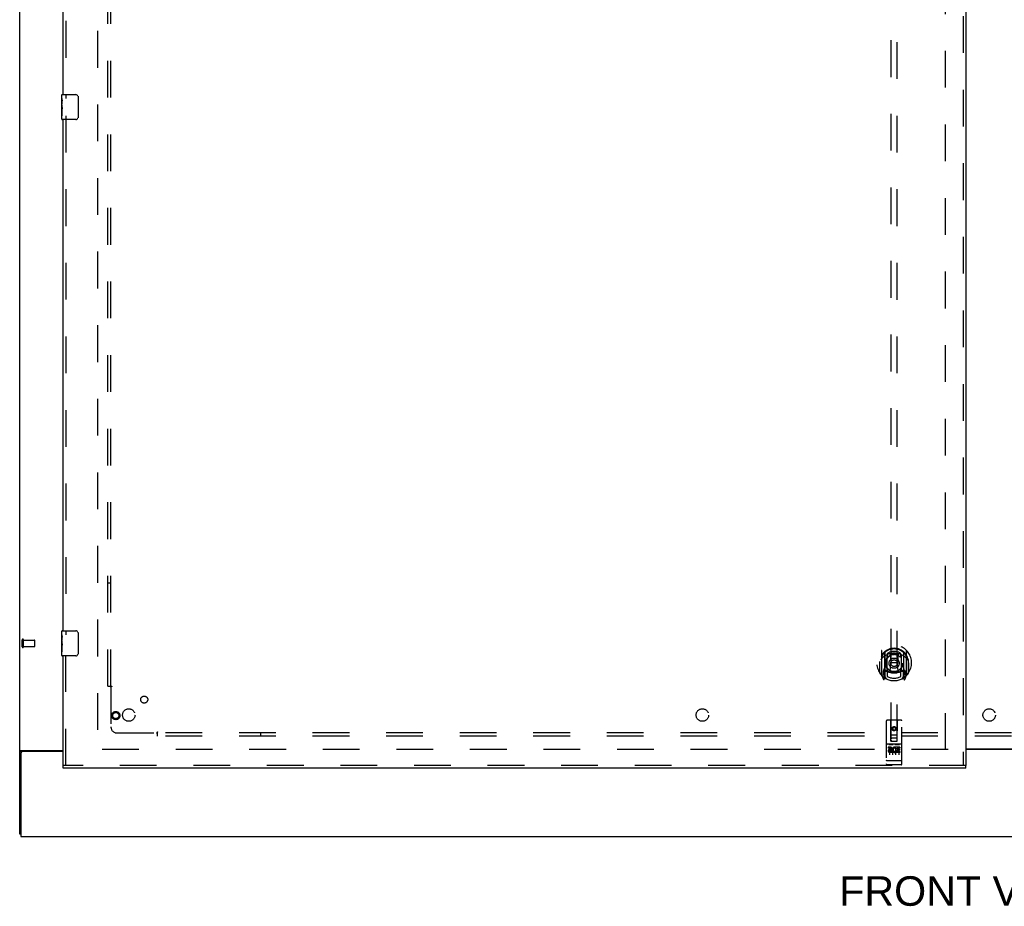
# Model space of a CAD drawing. Header units: inches. Extents: x 0 to 268, y 0 to 174.
# Tile 3 of 79: x 48 to 87, y 45 to 81. Entities that reach past the tile are written whole.
import ezdxf

# ---------------------------------------------------------------- set-up
doc = ezdxf.new("R2010")
doc.units = ezdxf.units.IN
doc.header["$LTSCALE"] = 14.749625
doc.header["$MEASUREMENT"] = 0
doc.linetypes.add('HIDDEN', pattern=[0.2, 0.1, -0.1])
doc.layers.get('0').update_dxf_attribs({"linetype": 'CONTINUOUS'})
for name, color, linetype in [('DEFAULT_2', 8, 'HIDDEN'), ('DIMENSIONS', 7, 'CONTINUOUS'), ('LEFTHAND_DOOR_ASSEMBLY', 7, 'CONTINUOUS'), ('SUBPANEL', 7, 'CONTINUOUS')]:
    doc.layers.add(name, color=color, linetype=linetype)
doc.styles.get("Standard").update_dxf_attribs({"font": 'arial.ttf'})

msp = doc.modelspace()

# ---------------------------------------------------------------- linework, layer by layer
at = {"color": 3, "linetype": 'Continuous'}
for p, q in [((47.708, 48.38), (47.708, 128.172)), ((47.749, 51.724), (49.458, 51.724)), ((85.646, 51.791), (87.521, 51.791)), ((87.521, 51.776), (85.646, 51.776)), ((47.76, 51.633), (47.76, 48.276)), ((49.458, 51.693), (47.82, 51.693)), ((47.76, 48.276), (125.406, 48.276))]:
    msp.add_line(p, q, dxfattribs=at)
at = {"color": 7, "linetype": 'Continuous'}
for p, q in [((47.812, 51.694), (47.708, 51.694)), ((47.812, 51.693), (47.812, 51.694)), ((47.76, 48.38), (47.708, 48.38))]:
    msp.add_line(p, q, dxfattribs=at)
at = {"color": 3, "linetype": 'Continuous'}
msp.add_lwpolyline([(47.749, 51.724), (47.747, 51.723), (47.745, 51.721), (47.743, 51.72), (47.74, 51.718), (47.737, 51.717), (47.734, 51.715), (47.731, 51.714), (47.728, 51.712), (47.725, 51.711), (47.722, 51.709), (47.72, 51.708), (47.718, 51.706), (47.715, 51.705), (47.713, 51.703), (47.711, 51.701), (47.71, 51.7), (47.709, 51.698), (47.709, 51.697), (47.708, 51.695), (47.708, 51.694)], dxfattribs=at)
at = {"color": 7, "linetype": 'Continuous'}
for points in [[(47.831, 51.724), (47.831, 51.723), (47.831, 51.722), (47.831, 51.72), (47.831, 51.718), (47.83, 51.716), (47.829, 51.715), (47.828, 51.713), (47.827, 51.711), (47.825, 51.71), (47.824, 51.708), (47.822, 51.707), (47.82, 51.706), (47.819, 51.704), (47.817, 51.703), (47.816, 51.701), (47.814, 51.7), (47.813, 51.698)], [(47.813, 51.698), (47.813, 51.697), (47.812, 51.695), (47.812, 51.694)]]:
    msp.add_lwpolyline(points, dxfattribs=at)
at = {"color": 3, "linetype": 'Continuous'}
msp.add_arc((47.82, 51.633), 0.06, 90, 180, dxfattribs=at)
at = {"layer": 'DEFAULT_2', "color": 8, "linetype": 'HIDDEN'}
for p, q in [((50.833, 124.828), (50.833, 51.724)), ((84.833, 51.755), (84.833, 124.797)), ((47.812, 55.884), (47.812, 56.168)), ((47.855, 55.884), (47.855, 56.168)), ((47.855, 56.15), (48.302, 56.15)), ((48.312, 55.912), (48.312, 56.14)), ((47.855, 55.902), (48.302, 55.902)), ((84.937, 51.776), (50.847, 51.776))]:
    msp.add_line(p, q, dxfattribs=at)
for centre, radius, start, end in [((47.834, 56.168), 0.0215, 360, 180), ((48.302, 56.14), 0.01, 360, 90), ((47.834, 55.884), 0.0215, 180, 0), ((48.302, 55.912), 0.01, 270, 0)]:
    msp.add_arc(centre, radius, start, end, dxfattribs=at)
at = {"layer": 'LEFTHAND_DOOR_ASSEMBLY', "color": 8, "linetype": 'HIDDEN'}
for p, q in [((85.542, 125.422), (85.542, 51.13)), ((49.562, 98.681), (49.562, 77.871)), ((82.646, 86.106), (82.646, 52.104)), ((82.896, 52.104), (82.896, 86.106)), ((49.562, 77.181), (49.562, 56.371)), ((49.562, 51.13), (49.562, 55.681)), ((82.271, 55.732), (82.271, 54.764)), ((82.388, 55.678), (82.388, 54.662)), ((83.153, 55.678), (83.153, 54.662)), ((83.271, 54.764), (83.271, 55.732)), ((82.196, 55.295), (82.196, 55.297)), ((82.196, 54.837), (82.196, 55.295)), ((82.396, 55.653), (82.396, 54.65)), ((82.488, 54.93), (82.488, 55.561)), ((82.496, 55.613), (82.496, 55.511)), ((82.608, 55.587), (82.638, 55.248)), ((82.933, 55.587), (82.903, 55.248)), ((83.046, 55.511), (83.046, 55.613)), ((83.053, 55.561), (83.053, 54.93)), ((83.146, 55.653), (83.146, 54.65)), ((83.346, 55.295), (83.346, 55.297)), ((83.346, 54.837), (83.346, 55.295)), ((82.188, 55.248), (82.203, 55.248)), ((82.188, 55.248), (82.188, 54.86)), ((82.388, 54.919), (82.328, 54.919)), ((82.328, 54.919), (82.328, 54.769)), ((82.398, 54.882), (82.398, 54.675)), ((82.488, 54.92), (82.416, 54.92)), ((82.484, 54.902), (82.418, 54.902)), ((82.496, 54.949), (82.496, 54.697)), ((82.608, 54.904), (82.638, 55.248)), ((82.903, 55.248), (82.638, 55.248)), ((82.934, 54.904), (82.903, 55.248)), ((83.046, 54.697), (83.046, 54.949)), ((83.126, 54.92), (83.053, 54.92)), ((83.123, 54.902), (83.057, 54.902)), ((83.143, 54.675), (83.143, 54.882)), ((83.213, 54.919), (83.153, 54.919)), ((83.213, 54.769), (83.213, 54.919)), ((83.353, 55.248), (83.338, 55.248)), ((83.353, 55.248), (83.353, 54.86)), ((82.275, 54.754), (82.345, 54.578)), ((82.328, 54.769), (82.396, 54.769)), ((82.366, 54.822), (82.337, 54.777)), ((82.367, 54.658), (82.371, 54.655)), ((82.374, 54.581), (82.388, 54.662)), ((82.466, 54.6), (82.396, 54.709)), ((83.146, 54.709), (83.076, 54.6)), ((83.146, 54.769), (83.213, 54.769)), ((83.153, 54.662), (83.167, 54.581)), ((83.174, 54.658), (83.175, 54.658)), ((83.175, 54.658), (83.175, 54.658)), ((83.175, 54.658), (83.175, 54.658)), ((83.205, 54.777), (83.176, 54.822)), ((83.196, 54.578), (83.266, 54.754)), ((82.458, 52.914), (82.458, 51.189)), ((83.053, 52.944), (82.488, 52.944)), ((82.644, 52.104), (82.641, 52.914)), ((82.897, 52.104), (82.901, 52.914)), ((83.083, 51.189), (83.083, 52.914)), ((82.771, 52.676), (82.708, 52.64)), ((82.708, 52.64), (82.718, 52.635)), ((82.708, 52.64), (82.708, 52.568)), ((82.708, 52.568), (82.718, 52.574)), ((82.708, 52.568), (82.771, 52.532)), ((82.771, 52.665), (82.718, 52.635)), ((82.718, 52.635), (82.718, 52.574)), ((82.718, 52.574), (82.771, 52.544)), ((82.833, 52.64), (82.771, 52.676)), ((82.771, 52.676), (82.771, 52.665)), ((82.823, 52.635), (82.771, 52.665)), ((82.771, 52.544), (82.823, 52.574)), ((82.771, 52.532), (82.833, 52.568)), ((82.771, 52.532), (82.771, 52.544)), ((82.833, 52.64), (82.823, 52.635)), ((82.823, 52.574), (82.823, 52.635)), ((82.833, 52.568), (82.823, 52.574)), ((82.833, 52.568), (82.833, 52.64)), ((82.643, 52.354), (82.898, 52.354)), ((82.856, 52.229), (82.686, 52.229)), ((83.053, 51.987), (82.488, 51.987)), ((82.626, 51.865), (82.534, 51.865)), ((82.534, 51.865), (82.534, 51.823)), ((82.626, 51.823), (82.534, 51.823)), ((82.56, 51.971), (82.732, 51.971)), ((82.583, 51.856), (82.583, 51.55)), ((82.63, 51.779), (82.584, 51.779)), ((82.626, 51.738), (82.598, 51.738)), ((82.644, 52.104), (82.646, 52.104)), ((82.646, 52.104), (82.896, 52.104)), ((82.708, 51.856), (82.708, 51.55)), ((82.81, 51.971), (82.982, 51.971)), ((82.833, 51.856), (82.833, 51.55)), ((82.846, 51.829), (82.833, 51.811)), ((82.843, 51.854), (82.846, 51.853)), ((83.003, 51.865), (82.846, 51.865)), ((82.846, 51.865), (82.846, 51.853)), ((82.846, 51.829), (82.846, 51.652)), ((83.003, 51.823), (82.889, 51.823)), ((82.889, 51.823), (82.889, 51.779)), ((82.981, 51.779), (82.889, 51.779)), ((82.981, 51.737), (82.889, 51.737)), ((82.889, 51.737), (82.889, 51.694)), ((82.896, 52.104), (82.897, 52.104)), ((82.958, 51.856), (82.958, 51.55)), ((82.981, 51.779), (82.981, 51.737)), ((83.003, 51.865), (83.003, 51.823)), ((82.69, 51.694), (82.598, 51.694)), ((82.69, 51.652), (82.598, 51.652)), ((82.69, 51.694), (82.69, 51.652)), ((82.822, 51.7), (82.839, 51.661)), ((83.003, 51.652), (82.846, 51.652)), ((83.003, 51.694), (82.889, 51.694)), ((83.003, 51.694), (83.003, 51.652)), ((85.646, 51.13), (49.458, 51.13)), ((82.476, 51.318), (82.475, 51.318)), ((82.477, 51.318), (82.476, 51.318)), ((82.478, 51.317), (82.477, 51.318)), ((82.479, 51.317), (82.478, 51.317)), ((82.478, 51.317), (82.478, 51.317)), ((82.48, 51.317), (82.479, 51.317)), ((82.481, 51.317), (82.48, 51.317)), ((82.482, 51.317), (82.481, 51.317)), ((82.483, 51.317), (82.482, 51.317)), ((82.482, 51.317), (82.482, 51.317)), ((82.484, 51.317), (82.483, 51.317)), ((82.485, 51.317), (82.484, 51.317)), ((82.486, 51.317), (82.485, 51.317)), ((82.487, 51.317), (82.486, 51.317)), ((82.488, 51.317), (82.487, 51.317)), ((82.487, 51.317), (82.487, 51.317)), ((83.054, 51.317), (82.488, 51.317)), ((83.053, 51.159), (82.488, 51.159)), ((83.054, 51.317), (83.055, 51.317)), ((83.055, 51.317), (83.056, 51.317)), ((83.055, 51.317), (83.055, 51.317)), ((83.056, 51.317), (83.057, 51.317)), ((83.057, 51.317), (83.058, 51.317)), ((83.058, 51.317), (83.059, 51.317)), ((83.059, 51.317), (83.06, 51.317)), ((83.06, 51.317), (83.061, 51.317)), ((83.06, 51.317), (83.06, 51.317)), ((83.061, 51.317), (83.062, 51.317)), ((83.062, 51.317), (83.063, 51.317)), ((83.063, 51.317), (83.064, 51.317)), ((83.064, 51.317), (83.065, 51.318)), ((83.064, 51.317), (83.064, 51.317)), ((83.065, 51.318), (83.066, 51.318)), ((83.066, 51.318), (83.067, 51.318)), ((83.067, 51.318), (83.067, 51.318))]:
    msp.add_line(p, q, dxfattribs=at)
at = {"layer": 'LEFTHAND_DOOR_ASSEMBLY', "color": 3, "linetype": 'Continuous'}
for p, q in [((85.646, 125.422), (85.646, 51.13)), ((49.458, 78.026), (49.458, 98.526)), ((49.458, 56.526), (49.458, 77.026)), ((49.458, 51.13), (49.458, 55.526)), ((85.646, 51.026), (49.458, 51.026))]:
    msp.add_line(p, q, dxfattribs=at)
at = {"layer": 'LEFTHAND_DOOR_ASSEMBLY', "color": 7, "linetype": 'Continuous'}
for p, q in [((49.398, 77.866), (49.398, 78.011)), ((49.398, 77.608), (49.398, 77.865)), ((49.404, 77.809), (49.398, 77.809)), ((49.413, 78.026), (49.953, 78.026)), ((50.053, 77.926), (50.053, 77.126)), ((49.398, 77.642), (49.405, 77.642)), ((49.398, 77.041), (49.398, 77.605)), ((49.4, 77.579), (49.398, 77.579)), ((49.398, 77.447), (49.404, 77.447)), ((49.398, 77.411), (49.405, 77.411)), ((49.405, 77.642), (49.405, 77.778)), ((49.405, 77.181), (49.405, 77.411)), ((49.398, 77.348), (49.405, 77.348)), ((49.398, 77.181), (49.405, 77.181)), ((49.953, 77.026), (49.413, 77.026)), ((49.398, 56.366), (49.398, 56.511)), ((49.413, 56.526), (49.953, 56.526)), ((49.398, 56.108), (49.398, 56.365)), ((49.404, 56.309), (49.398, 56.309)), ((49.398, 56.142), (49.405, 56.142)), ((49.398, 55.541), (49.398, 56.105)), ((49.4, 56.079), (49.398, 56.079)), ((49.405, 56.142), (49.405, 56.278)), ((50.053, 56.426), (50.053, 55.626)), ((49.398, 55.947), (49.404, 55.947)), ((49.398, 55.911), (49.405, 55.911)), ((49.398, 55.848), (49.405, 55.848)), ((49.398, 55.681), (49.405, 55.681)), ((49.405, 55.681), (49.405, 55.911)), ((49.953, 55.526), (49.413, 55.526)), ((49.458, 51.026), (49.458, 51.13)), ((85.646, 51.026), (85.646, 51.13))]:
    msp.add_line(p, q, dxfattribs=at)
for points in [[(49.398, 77.866), (49.398, 77.862), (49.399, 77.857), (49.399, 77.852), (49.401, 77.839)], [(49.401, 77.839), (49.402, 77.831), (49.403, 77.823), (49.404, 77.815)], [(49.404, 77.815), (49.404, 77.806), (49.405, 77.797), (49.405, 77.787), (49.405, 77.778)], [(50.046, 77.963), (50.048, 77.957), (50.05, 77.951), (50.051, 77.945), (50.052, 77.939), (50.053, 77.933), (50.053, 77.926)], [(49.398, 77.608), (49.398, 77.6), (49.399, 77.591), (49.4, 77.581)], [(49.4, 77.581), (49.402, 77.547), (49.403, 77.535), (49.404, 77.523), (49.405, 77.51), (49.405, 77.497), (49.405, 77.484), (49.405, 77.472), (49.405, 77.459), (49.404, 77.446), (49.403, 77.434), (49.403, 77.422)], [(50.053, 77.126), (50.053, 77.12), (50.052, 77.114), (50.051, 77.108), (50.05, 77.102), (50.048, 77.096), (50.046, 77.09)], [(50.046, 56.463), (50.048, 56.457), (50.05, 56.451), (50.051, 56.445), (50.052, 56.439), (50.053, 56.433), (50.053, 56.426)], [(49.398, 56.366), (49.398, 56.362), (49.399, 56.357), (49.399, 56.352), (49.401, 56.339)], [(49.398, 56.108), (49.398, 56.1), (49.399, 56.091), (49.4, 56.081)], [(49.4, 56.081), (49.402, 56.047), (49.403, 56.035), (49.404, 56.023), (49.405, 56.01), (49.405, 55.997), (49.405, 55.984), (49.405, 55.972), (49.405, 55.959), (49.404, 55.946), (49.403, 55.934), (49.403, 55.922)], [(49.401, 56.339), (49.402, 56.331), (49.403, 56.323), (49.404, 56.315)], [(49.404, 56.315), (49.404, 56.306), (49.405, 56.297), (49.405, 56.287), (49.405, 56.278)], [(50.053, 55.626), (50.053, 55.62), (50.052, 55.614), (50.051, 55.608), (50.05, 55.602), (50.048, 55.596), (50.046, 55.59)]]:
    msp.add_lwpolyline(points, dxfattribs=at)
at = {"layer": 'LEFTHAND_DOOR_ASSEMBLY', "color": 8, "linetype": 'HIDDEN'}
for points in [[(82.316, 55.463), (82.315, 55.462), (82.313, 55.46), (82.312, 55.459), (82.31, 55.457), (82.309, 55.456), (82.307, 55.454), (82.305, 55.453), (82.304, 55.451), (82.302, 55.449), (82.3, 55.447), (82.298, 55.445), (82.296, 55.443), (82.294, 55.441), (82.292, 55.439), (82.291, 55.437), (82.288, 55.434), (82.286, 55.432), (82.284, 55.429), (82.282, 55.427), (82.28, 55.424), (82.278, 55.421), (82.276, 55.418), (82.273, 55.415), (82.271, 55.412), (82.269, 55.409), (82.266, 55.405), (82.264, 55.402), (82.261, 55.398), (82.258, 55.394), (82.256, 55.39), (82.253, 55.386), (82.25, 55.381), (82.247, 55.377), (82.244, 55.372), (82.241, 55.367), (82.238, 55.361)], [(82.583, 55.605), (82.588, 55.606), (82.594, 55.608), (82.599, 55.609), (82.604, 55.61), (82.61, 55.612), (82.615, 55.613), (82.621, 55.614), (82.626, 55.615), (82.632, 55.617), (82.637, 55.618), (82.643, 55.619), (82.648, 55.62), (82.654, 55.621), (82.659, 55.622), (82.665, 55.622), (82.67, 55.623), (82.676, 55.624), (82.681, 55.625), (82.687, 55.625), (82.693, 55.626), (82.698, 55.627), (82.704, 55.627), (82.709, 55.628), (82.715, 55.628), (82.72, 55.629), (82.726, 55.629), (82.732, 55.629), (82.737, 55.63), (82.743, 55.63), (82.748, 55.63), (82.754, 55.63), (82.76, 55.63), (82.765, 55.63), (82.771, 55.63), (82.776, 55.63), (82.782, 55.63), (82.788, 55.63), (82.793, 55.63), (82.799, 55.63), (82.804, 55.63), (82.81, 55.629), (82.816, 55.629), (82.821, 55.629), (82.827, 55.628), (82.832, 55.628), (82.838, 55.627), (82.843, 55.627), (82.849, 55.626), (82.855, 55.625), (82.86, 55.625), (82.866, 55.624), (82.871, 55.623), (82.877, 55.622), (82.882, 55.622), (82.888, 55.621), (82.893, 55.62), (82.899, 55.619), (82.904, 55.618), (82.91, 55.617), (82.915, 55.615), (82.921, 55.614), (82.926, 55.613), (82.932, 55.612), (82.937, 55.61), (82.942, 55.609), (82.948, 55.608), (82.953, 55.606), (82.959, 55.605)], [(83.303, 55.361), (83.3, 55.367), (83.297, 55.372), (83.294, 55.376), (83.291, 55.381), (83.288, 55.386), (83.286, 55.39), (83.283, 55.394), (83.28, 55.398), (83.278, 55.401), (83.275, 55.405), (83.273, 55.409), (83.271, 55.412), (83.268, 55.415), (83.266, 55.418), (83.264, 55.421), (83.261, 55.424), (83.259, 55.427), (83.257, 55.429), (83.255, 55.432), (83.253, 55.434), (83.251, 55.437), (83.249, 55.439), (83.247, 55.441), (83.245, 55.443), (83.243, 55.445), (83.242, 55.447), (83.24, 55.449), (83.238, 55.451), (83.236, 55.453), (83.235, 55.454), (83.233, 55.456), (83.231, 55.457), (83.23, 55.459), (83.228, 55.46), (83.227, 55.462), (83.225, 55.463)], [(82.553, 51.97), (82.553, 51.97), (82.553, 51.97), (82.554, 51.97), (82.554, 51.97), (82.554, 51.97), (82.554, 51.97), (82.554, 51.97), (82.554, 51.97), (82.554, 51.97), (82.554, 51.97), (82.554, 51.97), (82.554, 51.97), (82.555, 51.97), (82.555, 51.97), (82.555, 51.97), (82.555, 51.97), (82.555, 51.97), (82.555, 51.97), (82.555, 51.97), (82.555, 51.971), (82.556, 51.971), (82.556, 51.971), (82.556, 51.971), (82.556, 51.971), (82.556, 51.971), (82.556, 51.971), (82.556, 51.971), (82.557, 51.971), (82.557, 51.971), (82.557, 51.971), (82.557, 51.971), (82.557, 51.971), (82.557, 51.971), (82.558, 51.971), (82.558, 51.971), (82.558, 51.971), (82.558, 51.971), (82.558, 51.971), (82.558, 51.971), (82.559, 51.971), (82.559, 51.971), (82.559, 51.971), (82.559, 51.971), (82.559, 51.971), (82.56, 51.971)], [(82.732, 51.971), (82.732, 51.971), (82.732, 51.971), (82.732, 51.971), (82.733, 51.971), (82.733, 51.971), (82.733, 51.971), (82.733, 51.971), (82.733, 51.971), (82.733, 51.971), (82.734, 51.971), (82.734, 51.971), (82.734, 51.971), (82.734, 51.971), (82.734, 51.971), (82.735, 51.971), (82.735, 51.971), (82.735, 51.971), (82.735, 51.971), (82.735, 51.971), (82.735, 51.971), (82.735, 51.971), (82.736, 51.971), (82.736, 51.971), (82.736, 51.971), (82.736, 51.971), (82.736, 51.971), (82.736, 51.97), (82.736, 51.97), (82.737, 51.97), (82.737, 51.97), (82.737, 51.97), (82.737, 51.97), (82.737, 51.97), (82.737, 51.97), (82.737, 51.97), (82.737, 51.97), (82.737, 51.97), (82.738, 51.97), (82.738, 51.97), (82.738, 51.97), (82.738, 51.97), (82.738, 51.97), (82.738, 51.97), (82.738, 51.97), (82.738, 51.97), (82.738, 51.97)], [(82.803, 51.97), (82.803, 51.97), (82.803, 51.97), (82.804, 51.97), (82.804, 51.97), (82.804, 51.97), (82.804, 51.97), (82.804, 51.97), (82.804, 51.97), (82.804, 51.97), (82.804, 51.97), (82.804, 51.97), (82.804, 51.97), (82.805, 51.97), (82.805, 51.97), (82.805, 51.97), (82.805, 51.97), (82.805, 51.97), (82.805, 51.97), (82.805, 51.97), (82.805, 51.971), (82.806, 51.971), (82.806, 51.971), (82.806, 51.971), (82.806, 51.971), (82.806, 51.971), (82.806, 51.971), (82.806, 51.971), (82.807, 51.971), (82.807, 51.971), (82.807, 51.971), (82.807, 51.971), (82.807, 51.971), (82.807, 51.971), (82.808, 51.971), (82.808, 51.971), (82.808, 51.971), (82.808, 51.971), (82.808, 51.971), (82.808, 51.971), (82.809, 51.971), (82.809, 51.971), (82.809, 51.971), (82.809, 51.971), (82.809, 51.971), (82.81, 51.971)], [(82.982, 51.971), (82.982, 51.971), (82.982, 51.971), (82.982, 51.971), (82.983, 51.971), (82.983, 51.971), (82.983, 51.971), (82.983, 51.971), (82.983, 51.971), (82.983, 51.971), (82.984, 51.971), (82.984, 51.971), (82.984, 51.971), (82.984, 51.971), (82.984, 51.971), (82.985, 51.971), (82.985, 51.971), (82.985, 51.971), (82.985, 51.971), (82.985, 51.971), (82.985, 51.971), (82.985, 51.971), (82.986, 51.971), (82.986, 51.971), (82.986, 51.971), (82.986, 51.971), (82.986, 51.971), (82.986, 51.97), (82.986, 51.97), (82.987, 51.97), (82.987, 51.97), (82.987, 51.97), (82.987, 51.97), (82.987, 51.97), (82.987, 51.97), (82.987, 51.97), (82.987, 51.97), (82.987, 51.97), (82.988, 51.97), (82.988, 51.97), (82.988, 51.97), (82.988, 51.97), (82.988, 51.97), (82.988, 51.97), (82.988, 51.97), (82.988, 51.97), (82.988, 51.97)], [(82.475, 51.318), (82.474, 51.318), (82.474, 51.318), (82.474, 51.318), (82.473, 51.318), (82.473, 51.318), (82.473, 51.318), (82.472, 51.318), (82.472, 51.318), (82.472, 51.318), (82.471, 51.318), (82.471, 51.318), (82.471, 51.318), (82.47, 51.318), (82.47, 51.319), (82.47, 51.319), (82.469, 51.319), (82.469, 51.319), (82.469, 51.319), (82.468, 51.319), (82.468, 51.319), (82.468, 51.319), (82.467, 51.319), (82.467, 51.319), (82.467, 51.319), (82.466, 51.319), (82.466, 51.319), (82.466, 51.319), (82.466, 51.32), (82.465, 51.32), (82.465, 51.32), (82.465, 51.32), (82.465, 51.32), (82.464, 51.32), (82.464, 51.32), (82.464, 51.32), (82.464, 51.32), (82.463, 51.32), (82.463, 51.32), (82.463, 51.32), (82.463, 51.321), (82.462, 51.321), (82.462, 51.321), (82.462, 51.321), (82.462, 51.321), (82.462, 51.321), (82.461, 51.321), (82.461, 51.321), (82.461, 51.321), (82.461, 51.321), (82.461, 51.321), (82.461, 51.322), (82.46, 51.322), (82.46, 51.322), (82.46, 51.322), (82.46, 51.322), (82.46, 51.322), (82.46, 51.322), (82.46, 51.322), (82.459, 51.322), (82.459, 51.322), (82.459, 51.323), (82.459, 51.323), (82.459, 51.323), (82.459, 51.323), (82.459, 51.323), (82.459, 51.323), (82.459, 51.323), (82.459, 51.323), (82.459, 51.323), (82.458, 51.323), (82.458, 51.324), (82.458, 51.324), (82.458, 51.324), (82.458, 51.324), (82.458, 51.324), (82.458, 51.324), (82.458, 51.324), (82.458, 51.324), (82.458, 51.324)], [(83.067, 51.318), (83.068, 51.318), (83.068, 51.318), (83.068, 51.318), (83.069, 51.318), (83.069, 51.318), (83.07, 51.318), (83.07, 51.318), (83.07, 51.318), (83.071, 51.318), (83.071, 51.318), (83.071, 51.318), (83.072, 51.319), (83.072, 51.319), (83.072, 51.319), (83.073, 51.319), (83.073, 51.319), (83.073, 51.319), (83.074, 51.319), (83.074, 51.319), (83.074, 51.319), (83.074, 51.319), (83.075, 51.319), (83.075, 51.319), (83.075, 51.319), (83.076, 51.319), (83.076, 51.32), (83.076, 51.32), (83.076, 51.32), (83.077, 51.32), (83.077, 51.32), (83.077, 51.32), (83.077, 51.32), (83.078, 51.32), (83.078, 51.32), (83.078, 51.32), (83.078, 51.32), (83.079, 51.32), (83.079, 51.321), (83.079, 51.321), (83.079, 51.321), (83.08, 51.321), (83.08, 51.321), (83.08, 51.321), (83.08, 51.321), (83.08, 51.321), (83.08, 51.321), (83.081, 51.321), (83.081, 51.321), (83.081, 51.322), (83.081, 51.322), (83.081, 51.322), (83.081, 51.322), (83.082, 51.322), (83.082, 51.322), (83.082, 51.322), (83.082, 51.322), (83.082, 51.322), (83.082, 51.322), (83.082, 51.323), (83.082, 51.323), (83.083, 51.323), (83.083, 51.323), (83.083, 51.323), (83.083, 51.323), (83.083, 51.323), (83.083, 51.323), (83.083, 51.323), (83.083, 51.323), (83.083, 51.324), (83.083, 51.324), (83.083, 51.324), (83.083, 51.324), (83.083, 51.324), (83.083, 51.324), (83.083, 51.324), (83.083, 51.324), (83.083, 51.324)]]:
    msp.add_lwpolyline(points, dxfattribs=at)
for centre, radius in [((82.771, 55.23), 0.35), ((82.771, 55.23), 0.335), ((82.771, 55.23), 0.205), ((82.771, 55.23), 0.133), ((51.562, 53.13), 0.164), ((51.562, 53.13), 0.124), ((82.771, 52.604), 0.085), ((82.771, 52.604), 0.0845)]:
    msp.add_circle(centre, radius, dxfattribs=at)
at = {"layer": 'LEFTHAND_DOOR_ASSEMBLY', "color": 7, "linetype": 'Continuous'}
for centre, radius, start, end in [((49.413, 78.011), 0.015, 90, 180), ((49.953, 77.926), 0.1, 21.1999, 90), ((49.413, 77.041), 0.015, 180, 270), ((49.953, 77.126), 0.1, 270, 338.7946), ((49.413, 56.511), 0.015, 90, 180), ((49.953, 56.426), 0.1, 21.1999, 90), ((49.413, 55.541), 0.015, 180, 270), ((49.953, 55.626), 0.1, 270, 338.7946)]:
    msp.add_arc(centre, radius, start, end, dxfattribs=at)
at = {"layer": 'LEFTHAND_DOOR_ASSEMBLY', "color": 8, "linetype": 'HIDDEN'}
for centre, radius, start, end in [((82.771, 55.248), 0.7, 305.5126, 234.4874), ((82.771, 55.245), 0.583, 0.2464, 179.7536), ((82.771, 55.22), 0.58, 7.6622, 172.3378), ((82.286, 55.732), 0.015, 135.0748, 180), ((82.403, 55.678), 0.015, 130.3587, 180), ((82.771, 55.22), 0.48, 55.0461, 124.9539), ((83.138, 55.678), 0.015, 0, 49.6413), ((83.256, 55.732), 0.015, 0, 44.9252), ((82.216, 55.295), 0.02, 172.3378, 180), ((82.771, 54.93), 0.7, 49.529, 130.471), ((82.416, 55.653), 0.02, 129.3378, 179.9984), ((82.503, 55.561), 0.015, 112.9863, 180), ((82.526, 55.511), 0.03, 180, 311.1261), ((82.771, 55.23), 0.343, 48.8739, 131.1261), ((82.588, 55.585), 0.02, 5.0796, 105.5752), ((82.953, 55.585), 0.02, 74.4248, 174.9204), ((83.016, 55.511), 0.03, 228.8739, 360), ((83.038, 55.561), 0.015, 0, 67.0137), ((83.126, 55.653), 0.02, 0, 50.6594), ((83.326, 55.295), 0.02, 0, 7.6622), ((82.771, 55.56), 0.7, 233.2319, 306.7681), ((82.208, 54.924), 0.188, 327.3208, 360), ((82.416, 54.9), 0.02, 90, 180), ((82.418, 54.882), 0.02, 90, 180), ((82.484, 54.882), 0.02, 66.536, 90), ((82.503, 54.93), 0.015, 180, 247.0137), ((82.771, 55.542), 0.7, 246.536, 293.464), ((82.526, 54.949), 0.03, 48.8739, 180), ((82.771, 55.23), 0.343, 228.8739, 311.1261), ((82.588, 54.906), 0.02, 254.3869, 354.9204), ((82.954, 54.906), 0.02, 185.0796, 285.6131), ((83.016, 54.949), 0.03, 0, 131.1261), ((83.038, 54.93), 0.015, 292.9863, 360), ((83.057, 54.882), 0.02, 90, 113.464), ((83.123, 54.882), 0.02, 0, 90), ((83.126, 54.9), 0.02, 0, 90), ((83.334, 54.924), 0.188, 180, 212.6792), ((82.216, 54.837), 0.02, 180, 215.2961), ((82.771, 55.23), 0.7, 215.2961, 324.7039), ((82.286, 54.764), 0.015, 180, 224.9252), ((82.341, 54.774), 0.005, 147.3208, 270), ((82.359, 54.584), 0.015, 201.8041, 350), ((82.376, 54.694), 0.02, 234.4874, 360), ((82.378, 54.675), 0.02, 234.7457, 360), ((82.416, 54.65), 0.02, 180, 238.5295), ((82.771, 55.23), 0.6, 242.7204, 297.2796), ((83.126, 54.65), 0.02, 301.4688, 359.9992), ((83.163, 54.675), 0.02, 180, 305.2543), ((83.166, 54.694), 0.02, 180, 305.5126), ((83.182, 54.584), 0.015, 190, 338.1959), ((83.201, 54.774), 0.005, 270, 32.6792), ((83.256, 54.764), 0.015, 315.0748, 360), ((83.326, 54.837), 0.02, 324.7039, 360), ((82.488, 52.914), 0.03, 90, 180), ((82.611, 52.914), 0.03, 0, 90), ((82.931, 52.914), 0.03, 90, 180), ((83.053, 52.914), 0.03, 0, 90), ((82.686, 52.189), 0.04, 90, 180), ((82.686, 52.144), 0.04, 180, 270), ((82.856, 52.189), 0.04, 0, 90), ((82.856, 52.144), 0.04, 270, 360), ((82.488, 52.017), 0.03, 180, 270), ((82.598, 51.716), 0.0644, 102.2995, 270.0775), ((82.598, 51.716), 0.0219, 89.9011, 270), ((82.626, 51.801), 0.0635, 270, 90), ((82.626, 51.801), 0.0219, 280.307, 90), ((82.797, 51.758), 0.107, 64.2636, 293.4027), ((82.797, 51.758), 0.0639, 54.8895, 293.4026), ((83.053, 52.017), 0.03, 270, 360), ((82.488, 51.189), 0.03, 180, 270), ((83.053, 51.189), 0.03, 270, 360)]:
    msp.add_arc(centre, radius, start, end, dxfattribs=at)
at = {"layer": 'LEFTHAND_DOOR_ASSEMBLY', "color": 7, "linetype": 'Continuous'}
for centre in [(49.661, 77.442), (49.661, 55.942)]:
    msp.add_ellipse(centre, major_axis=(0.263, 0), ratio=0.432808, start_param=3.141593, end_param=3.321581, dxfattribs=at)
at = {"layer": 'SUBPANEL', "color": 8, "linetype": 'HIDDEN'}
for p, q in [((51.24, 54.308), (51.24, 122.245)), ((51.365, 54.308), (51.365, 122.245)), ((51.365, 58.433), (51.24, 58.433)), ((51.24, 54.308), (51.326, 54.308)), ((51.326, 54.308), (51.405, 54.308)), ((51.346, 54.291), (51.353, 54.283)), ((51.365, 54.272), (51.365, 52.683)), ((51.615, 52.433), (53.204, 52.433)), ((53.24, 52.394), (53.24, 52.474)), ((119.927, 52.433), (53.24, 52.433)), ((53.24, 52.308), (53.24, 52.394)), ((119.927, 52.308), (53.24, 52.308)), ((57.365, 52.433), (57.365, 52.308))]:
    msp.add_line(p, q, dxfattribs=at)
for points in [[(51.326, 54.308), (51.328, 54.306), (51.331, 54.304), (51.333, 54.302), (51.335, 54.301), (51.337, 54.299), (51.339, 54.297), (51.341, 54.296), (51.342, 54.294), (51.344, 54.292), (51.346, 54.291)], [(51.353, 54.283), (51.355, 54.281), (51.357, 54.279), (51.359, 54.277), (51.361, 54.276), (51.363, 54.274), (51.365, 54.272)], [(51.378, 54.282), (51.376, 54.28), (51.373, 54.279), (51.371, 54.277), (51.368, 54.276), (51.366, 54.274), (51.365, 54.272)], [(51.405, 54.308), (51.405, 54.306), (51.404, 54.304), (51.403, 54.302), (51.402, 54.3), (51.401, 54.299), (51.399, 54.297), (51.398, 54.295), (51.396, 54.294), (51.394, 54.292), (51.392, 54.291), (51.39, 54.289), (51.388, 54.288), (51.386, 54.286), (51.383, 54.285), (51.378, 54.282)], [(53.217, 52.451), (53.214, 52.446), (53.212, 52.444), (53.211, 52.441), (53.209, 52.439), (53.207, 52.437), (53.206, 52.435), (53.204, 52.433)], [(53.217, 52.419), (53.215, 52.421), (53.213, 52.423), (53.211, 52.425), (53.209, 52.427), (53.207, 52.429), (53.206, 52.431), (53.204, 52.433)], [(53.24, 52.474), (53.238, 52.473), (53.236, 52.472), (53.234, 52.471), (53.232, 52.47), (53.23, 52.469), (53.229, 52.467), (53.227, 52.466), (53.225, 52.464), (53.224, 52.462), (53.223, 52.46), (53.221, 52.458), (53.22, 52.456), (53.218, 52.454), (53.217, 52.451)], [(53.24, 52.394), (53.238, 52.397), (53.236, 52.399), (53.234, 52.401), (53.233, 52.403), (53.231, 52.405), (53.229, 52.407), (53.227, 52.409), (53.226, 52.411), (53.224, 52.412), (53.222, 52.414), (53.217, 52.419)]]:
    msp.add_lwpolyline(points, dxfattribs=at)
for centre, radius in [((52.702, 53.77), 0.141), ((52.083, 53.151), 0.25), ((75.083, 53.151), 0.25), ((86.583, 53.151), 0.25)]:
    msp.add_circle(centre, radius, dxfattribs=at)
msp.add_arc((51.615, 52.683), 0.25, 180, 270, dxfattribs=at)

# ---------------------------------------------------------------- texts
at = {"layer": 'DIMENSIONS', "color": 2, "linetype": 'Continuous', "insert": (85.755, 46.688), "char_height": 1.1831, "width": 10.35344, "attachment_point": 2, "line_spacing_factor": 0.9}
msp.add_mtext('FRONT VIEW', dxfattribs=at)

doc.saveas('drawing.dxf')
